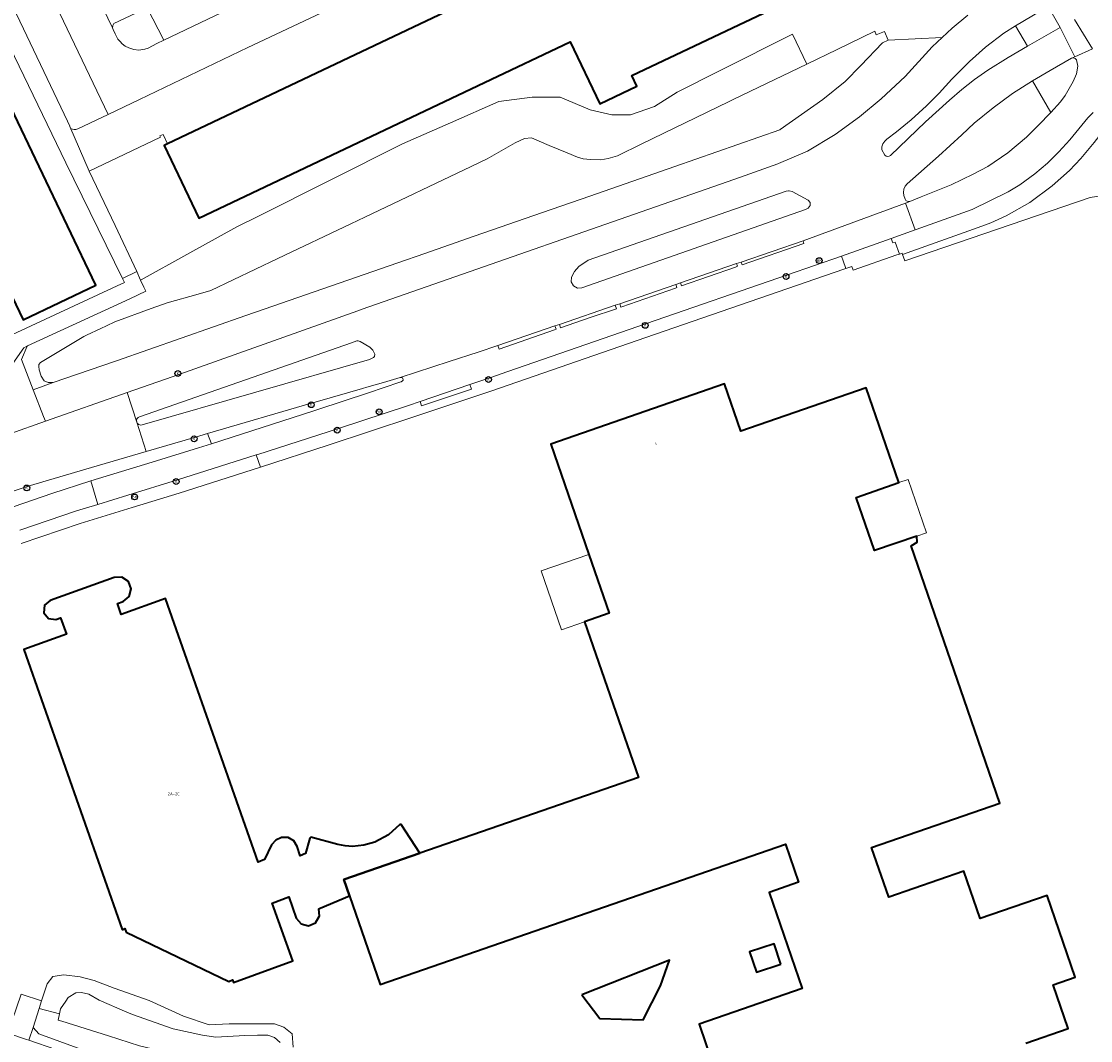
# Model space of a CAD drawing. Header units: metres. Extents: x 73718 to 76933, y 443658 to 446696.
# Tile 25 of 161: x 74561 to 74694, y 445266 to 445392. Entities that reach past the tile are written whole.
import ezdxf
from ezdxf.enums import TextEntityAlignment as Align

# ---------------------------------------------------------------- set-up
doc = ezdxf.new("R2010")
doc.units = ezdxf.units.M
for name, color, linetype, lineweight in [('B-WE-GR-BEPLANTING_CULTUUR_BODEMBEDEKKER-GV', 90, 'Continuous', 18), ('B-WE-GR-BEPLANTING_CULTUUR_HEESTERS-GV', 90, 'Continuous', 18), ('B-WE-IE-MEUBILAIR-S', 7, 'Continuous', 25), ('B-WE-OG-BEBOUWING-GV', 7, 'Continuous', 35), ('B-WE-OG-BEBOUWING-T18', 10, 'Continuous', 18), ('B-WE-OG-BEBOUWING_LUIFEL-GV', 7, 'Continuous', 18), ('B-WE-OG-TERREIN_BEGROEID-GV', 7, 'Continuous', 18), ('B-WE-OG-TERREIN_ERF-GV', 7, 'Continuous', 18), ('B-WE-OG-TERREIN_OEVER-GV', 7, 'Continuous', 18), ('B-WE-OG-WATER_SLOOT-GV', 120, 'Continuous', 18), ('B-WE-VH-GESLOTENVERHARDING_ASFALT-GV', 10, 'Continuous', 18), ('B-WE-VH-HALFVERHARDING_GRASBETONSTEEN-GV', 130, 'Continuous', 18), ('B-WE-VH-OPENVERHARDING_BETONELEMENT-GV', 30, 'Continuous', 18), ('B-WE-VH-OPENVERHARDING_BETONSTRAATSTEEN-GV', 30, 'Continuous', 18), ('B-WE-VH-OPENVERHARDING_STRAATBAKSTEEN-GV', 30, 'Continuous', 18), ('B-WE-VH-OPENVERHARDING_TEGEL-GV', 30, 'Continuous', 18)]:
    doc.layers.add(name, color=color, linetype=linetype, lineweight=lineweight)
doc.styles.add('NLCS-ISO', font='NLCS-ISO.ttf')
doc.styles.add('NLCS-ISO-M200-T18', font='NLCS-ISO.ttf', dxfattribs={"height": 0.36})

# ---------------------------------------------------------------- blocks, each defined once
blk = doc.blocks.new('SIE-MEUBILAIR_PUT_KOLK-SO')
blk.add_circle((0, 0), 1.8)
at = {"style": 'NLCS-ISO'}
blk.add_text('K', height=1.8, dxfattribs=at).set_placement((0, 0), align=Align.MIDDLE_CENTER)
blk = doc.blocks.new('SIE-MEUBILAIR_PUT_BRANDKRAAN-SO')
blk.add_circle((0, 0), 1.8)
at = {"style": 'NLCS-ISO'}
blk.add_text('BK', height=1.8, dxfattribs=at).set_placement((0, 0), align=Align.MIDDLE_CENTER)

msp = doc.modelspace()

# ---------------------------------------------------------------- linework, layer by layer
at = {"layer": 'B-WE-GR-BEPLANTING_CULTUUR_BODEMBEDEKKER-GV', "flags": 128}
for points in [[(74572.739, 445391.475), (74572.789, 445391.246), (74573.044, 445390.726), (74573.388, 445390.054), (74573.656, 445389.775), (74573.934, 445389.469), (74574.29, 445389.204), (74574.748, 445388.989), (74575.346, 445388.787), (74575.982, 445388.723), (74576.705, 445388.814), (74577.149, 445388.955), (74578.202, 445389.515), (74579.069, 445389.931), (74577.016, 445393.945), (74572.903, 445391.995), (74572.751, 445391.742)], [(74530.078, 445321.397), (74536.572, 445323.765), (74544.218, 445326.572), (74548.271, 445328.014), (74555.9, 445330.749), (74565.241, 445333.984), (74570.027, 445335.545), (74577.62, 445337.852), (74583.337, 445339.611), (74584.934, 445340.121), (74584.478, 445341.382), (74582.966, 445340.944), (74576.862, 445339.153), (74569.424, 445336.97), (74562.304, 445334.864), (74555.295, 445332.54), (74543.92, 445328.521), (74535.95, 445325.704), (74529.372, 445323.231)]]:
    msp.add_lwpolyline(points, close=True, dxfattribs=at)
at = {"layer": 'B-WE-GR-BEPLANTING_CULTUUR_HEESTERS-GV', "flags": 128}
for points in [[(74594.14, 445403.601), (74589.604, 445401.442), (74580.732, 445397.229), (74575.21, 445408.772), (74584.652, 445413.304), (74582.914, 445417.023), (74580.692, 445415.968), (74576.62, 445414.037), (74569.906, 445410.814), (74569.436, 445410.673), (74569.118, 445410.722), (74568.916, 445410.81), (74568.914, 445410.811), (74569.411, 445409.859), (74577.016, 445393.945), (74579.069, 445389.931), (74586.239, 445393.375), (74596.592, 445398.355)], [(74671.06, 445370.002), (74671.228, 445370.025), (74672.615, 445370.577), (74676.3, 445372.074), (74679.053, 445373.395), (74680.865, 445374.347), (74683.32, 445376.028), (74685.632, 445377.981), (74687.081, 445379.383), (74688.645, 445381.027), (74686.351, 445384.901), (74683.899, 445383.346), (74681.486, 445381.605), (74679.178, 445379.686), (74677.619, 445378.26), (74674.737, 445375.6), (74670.878, 445372.219), (74670.638, 445371.917), (74670.482, 445371.548), (74670.433, 445371.15), (74670.491, 445370.769), (74670.648, 445370.302), (74670.736, 445370.157), (74670.882, 445370.047)], [(74549.798, 445337.691), (74560.045, 445341.351), (74564.439, 445342.892), (74564.217, 445343.467), (74562.938, 445346.774), (74562.928, 445346.77), (74561.487, 445350.527), (74562.166, 445352.159), (74562.222, 445352.187), (74561.759, 445351.974), (74556.006, 445343.786), (74548.67, 445340.982)]]:
    msp.add_lwpolyline(points, close=True, dxfattribs=at)
at = {"layer": 'B-WE-OG-BEBOUWING-GV', "flags": 128}
for points in [[(74630.015, 445400.578), (74629.136, 445402.431), (74624.309, 445400.141), (74624.988, 445398.711), (74618.691, 445395.724), (74579.532, 445377.151), (74579.106, 445376.949), (74583.375, 445367.949), (74618.691, 445384.7), (74629.275, 445389.72), (74632.902, 445382.073), (74637.51, 445384.259), (74636.881, 445385.585), (74682.626, 445407.283), (74678.359, 445416.281), (74632.813, 445394.678), (74630.107, 445400.384)], [(74556.63, 445388.988), (74552.396, 445397.829), (74553.904, 445398.551), (74551.747, 445403.056), (74549.434, 445401.949), (74549.001, 445402.852), (74546.967, 445401.878), (74547.388, 445400.998), (74539.856, 445397.391), (74542.055, 445392.8), (74543.445, 445393.466), (74561.675, 445355.398), (74570.656, 445359.699)], [(74601.998, 445284.299), (74601.3, 445286.319), (74610.7, 445289.567), (74608.384, 445293.115), (74608.214, 445293.103), (74606.801, 445291.814), (74605.136, 445290.924), (74603.786, 445290.535), (74602.387, 445290.403), (74601.449, 445290.461), (74600.545, 445290.63), (74597.23, 445291.521), (74597.086, 445291.425), (74596.566, 445289.526), (74595.904, 445289.255), (74595.541, 445290.39), (74595.12, 445291.091), (74594.406, 445291.49), (74593.589, 445291.481), (74592.881, 445291.167), (74592.375, 445290.576), (74591.518, 445288.772), (74590.725, 445288.462), (74579.286, 445321.016), (74573.79, 445319.047), (74573.325, 445320.38), (74574.043, 445320.631), (74574.792, 445321.249), (74575.04, 445322.188), (74574.694, 445323.096), (74573.884, 445323.631), (74572.914, 445323.595), (74565.003, 445320.771), (74564.316, 445320.165), (74564.235, 445319.254), (74564.804, 445318.537), (74565.711, 445318.41), (74566.311, 445318.609), (74567.039, 445316.613), (74561.785, 445314.724), (74573.919, 445280.127), (74573.986, 445280.153), (74574.261, 445280.26), (74574.395, 445279.803), (74587.103, 445273.735), (74587.538, 445273.908), (74587.661, 445273.597), (74587.668, 445273.58), (74594.999, 445276.277), (74592.444, 445283.403), (74594.487, 445284.153), (74595.423, 445281.543), (74596.024, 445280.823), (74596.935, 445280.6), (74597.801, 445280.962), (74598.262, 445281.733), (74598.282, 445281.767), (74598.193, 445282.701), (74598.395, 445282.786)], [(74655.282, 445275.852), (74654.453, 445278.368), (74651.423, 445277.37), (74652.252, 445274.853)], [(74630.685, 445272.055), (74632.905, 445269.144), (74638.289, 445269.005), (74640.426, 445273.192), (74641.537, 445276.357)]]:
    msp.add_lwpolyline(points, close=True, dxfattribs=at)
msp.add_lwpolyline([(74685.533, 445266.12), (74690.769, 445267.929), (74688.907, 445273.318), (74691.642, 445274.264), (74688.16, 445284.336), (74679.908, 445281.483), (74677.891, 445287.324), (74668.6, 445284.113), (74666.479, 445290.25), (74682.348, 445295.742), (74677.922, 445308.548), (74671.364, 445327.517), (74672.115, 445327.978), (74672.062, 445328.711), (74666.855, 445326.913), (74664.581, 445333.492), (74669.843, 445335.31), (74665.801, 445347.006), (74650.331, 445341.659), (74648.316, 445347.489), (74626.854, 445340.07), (74631.569, 445326.428), (74634.074, 445319.179), (74631.046, 445318.131), (74637.694, 445298.896), (74610.7, 445289.567), (74601.3, 445286.319), (74601.998, 445284.299), (74605.782, 445273.348), (74655.864, 445290.657), (74657.475, 445285.993), (74653.819, 445284.728), (74657.925, 445272.851), (74645.177, 445268.445), (74646.89, 445263.488)], dxfattribs=at)
at = {"layer": 'B-WE-OG-BEBOUWING_LUIFEL-GV', "flags": 128}
for points in [[(74673.275, 445329.13), (74671.001, 445335.71), (74669.843, 445335.31), (74664.581, 445333.492), (74666.855, 445326.913), (74672.062, 445328.711)], [(74631.569, 445326.428), (74625.665, 445324.409), (74628.181, 445317.139), (74631.046, 445318.131), (74634.074, 445319.179)]]:
    msp.add_lwpolyline(points, close=True, dxfattribs=at)
at = {"layer": 'B-WE-OG-TERREIN_BEGROEID-GV', "flags": 128}
for points in [[(74696.001, 445379.204), (74695.437, 445378.977), (74694.981, 445378.597), (74693.99, 445377.322), (74692.332, 445375.338), (74690.932, 445373.863), (74688.798, 445371.955), (74686.051, 445369.897), (74683.115, 445368.253), (74681.226, 445367.38), (74679.643, 445366.815), (74670.321, 445363.484), (74670.604, 445362.675), (74693.478, 445370.503), (74695.891, 445370.865), (74701.129, 445372.689), (74700.615, 445376.291), (74700.501, 445376.901), (74700.221, 445377.469), (74699.806, 445377.93), (74699.223, 445378.373), (74698.285, 445378.911), (74697.503, 445379.148), (74696.593, 445379.246)], [(74595.252, 445255.457), (74596.02, 445261.487), (74594.836, 445261.859), (74594.727, 445261.356), (74594.318, 445259.475), (74593.586, 445258.407), (74592.014, 445258.323), (74585.567, 445259.971), (74579.055, 445261.635), (74571.385, 445264.422), (74563.637, 445267.238), (74562.911, 445268.03), (74562.38, 445266.458), (74572.375, 445263.034), (74584.27, 445258.989), (74592.237, 445256.411), (74593.607, 445255.978), (74594.976, 445255.544)]]:
    msp.add_lwpolyline(points, close=True, dxfattribs=at)
at = {"layer": 'B-WE-OG-TERREIN_ERF-GV', "flags": 128}
for points in [[(74682.626, 445407.283), (74636.881, 445385.585), (74637.51, 445384.259), (74632.902, 445382.073), (74629.275, 445389.72), (74618.691, 445384.7), (74583.375, 445367.949), (74579.106, 445376.949), (74579.532, 445377.151), (74578.967, 445378.288), (74578.561, 445378.123), (74578.638, 445377.957), (74569.841, 445373.753), (74573.043, 445367.053), (74575.719, 445361.375), (74576.197, 445360.327), (74576.245, 445360.353), (74581.901, 445363.476), (74588.075, 445366.885), (74590.664, 445368.18), (74599.609, 445372.652), (74608.553, 445377.124), (74614.474, 445379.734), (74620.455, 445382.371), (74624.551, 445382.883), (74628.006, 445382.883), (74631.718, 445381.347), (74634.406, 445380.707), (74636.709, 445380.707), (74639.653, 445381.731), (74642.469, 445383.523), (74647.765, 445386.186), (74656.7, 445390.678), (74658.482, 445386.972), (74662.22, 445388.769), (74666.896, 445391.037), (74667.047, 445390.586), (74668.082, 445391.016), (74668.522, 445389.946), (74675.203, 445390.271), (74676.429, 445391.434), (74678.373, 445393.028)], [(74535.402, 445392.881), (74537.705, 445390.065), (74540.623, 445384.929), (74545.564, 445376.234), (74550.504, 445367.54), (74554.359, 445361.477), (74556.663, 445355.91), (74557.623, 445353.03), (74557.239, 445351.878), (74556.279, 445350.63), (74557.356, 445349.648), (74557.46, 445349.552), (74559.784, 445352.833), (74560.306, 445353.569), (74573.298, 445359.601), (74574.2, 445360.02), (74573.962, 445360.527), (74566.942, 445374.789), (74559.479, 445390.311), (74557.955, 445389.623), (74556.63, 445388.988), (74570.656, 445359.699), (74561.675, 445355.398), (74543.445, 445393.466)], [(74695.891, 445370.865), (74693.478, 445370.503), (74670.604, 445362.675), (74670.321, 445363.484), (74670.263, 445363.65), (74669.937, 445363.536), (74669.61, 445363.422), (74664.192, 445361.534), (74664.054, 445361.983), (74663.293, 445361.749), (74663.065, 445361.679), (74638.603, 445353.25), (74619.456, 445346.609), (74609.825, 445343.395), (74599.376, 445339.936), (74591.017, 445337.202), (74580.956, 445334.01), (74575.153, 445332.238), (74568.711, 445330.245), (74561.438, 445327.803)], [(74646.89, 445263.488), (74645.177, 445268.445), (74657.925, 445272.851), (74653.819, 445284.728), (74657.475, 445285.993), (74655.864, 445290.657), (74605.782, 445273.348), (74601.998, 445284.299), (74598.395, 445282.786), (74598.193, 445282.701), (74598.282, 445281.767), (74598.262, 445281.733), (74597.801, 445280.962), (74596.935, 445280.6), (74596.024, 445280.823), (74595.423, 445281.543), (74594.487, 445284.153), (74592.444, 445283.403), (74594.999, 445276.277), (74587.668, 445273.58), (74587.661, 445273.597), (74587.538, 445273.908), (74587.103, 445273.735), (74574.395, 445279.803), (74574.261, 445280.26), (74573.986, 445280.153), (74573.919, 445280.127), (74561.785, 445314.724), (74567.039, 445316.613), (74566.311, 445318.609), (74565.711, 445318.41), (74564.804, 445318.537), (74564.235, 445319.254), (74564.316, 445320.165), (74565.003, 445320.771), (74572.914, 445323.595), (74573.884, 445323.631), (74574.694, 445323.096), (74575.04, 445322.188), (74574.792, 445321.249), (74574.043, 445320.631), (74573.325, 445320.38), (74573.79, 445319.047), (74579.286, 445321.016), (74590.725, 445288.462), (74591.518, 445288.772), (74592.375, 445290.576), (74592.881, 445291.167), (74593.589, 445291.481), (74594.406, 445291.49), (74595.12, 445291.091), (74595.541, 445290.39), (74595.904, 445289.255), (74596.566, 445289.526), (74597.086, 445291.425), (74597.23, 445291.521), (74600.545, 445290.63), (74601.449, 445290.461), (74602.387, 445290.403), (74603.786, 445290.535), (74605.136, 445290.924), (74606.801, 445291.814), (74608.214, 445293.103), (74608.384, 445293.115), (74610.7, 445289.567), (74637.694, 445298.896), (74631.046, 445318.131), (74634.074, 445319.179), (74631.569, 445326.428), (74626.854, 445340.07), (74648.316, 445347.489), (74650.331, 445341.659), (74665.801, 445347.006), (74669.843, 445335.31), (74664.581, 445333.492), (74666.855, 445326.913), (74672.062, 445328.711), (74672.115, 445327.978), (74671.364, 445327.517), (74677.922, 445308.548), (74682.348, 445295.742), (74666.479, 445290.25), (74668.6, 445284.113), (74677.891, 445287.324), (74679.908, 445281.483), (74688.16, 445284.336), (74691.642, 445274.264), (74688.907, 445273.318), (74690.769, 445267.929), (74685.533, 445266.12)], [(74561.432, 445272.15), (74563.969, 445271.324), (74564.645, 445273.429), (74565.365, 445274.341), (74566.709, 445274.533), (74568.734, 445274.278), (74570.453, 445273.861), (74572.948, 445272.901), (74577.268, 445271.366), (74581.491, 445269.446), (74584.659, 445268.39), (74587.154, 445268.486), (74592.722, 445268.486), (74593.874, 445268.102), (74594.93, 445267.238), (74595.025, 445265.606)]]:
    msp.add_lwpolyline(points, dxfattribs=at)
for points in [[(74655.282, 445275.852), (74652.252, 445274.853), (74651.423, 445277.37), (74654.453, 445278.368)], [(74630.685, 445272.055), (74641.537, 445276.357), (74640.426, 445273.192), (74638.289, 445269.005), (74632.905, 445269.144)]]:
    msp.add_lwpolyline(points, close=True, dxfattribs=at)
at = {"layer": 'B-WE-OG-TERREIN_OEVER-GV', "flags": 128}
for points in [[(74576.602, 445359.441), (74576.833, 445358.934), (74574.872, 445358.011), (74562.222, 445352.187), (74562.166, 445352.159), (74561.487, 445350.527), (74562.928, 445346.77), (74562.938, 445346.774), (74565.393, 445347.67), (74564.776, 445347.666), (74564.272, 445347.888), (74563.93, 445348.452), (74563.648, 445349.258), (74563.607, 445349.641), (74563.607, 445349.883), (74563.829, 445350.145), (74569.189, 445353.336), (74569.195, 445353.34), (74569.5, 445353.503), (74571.279, 445354.324), (74571.972, 445354.66), (74573.029, 445355.172), (74577.489, 445356.814), (74579.486, 445357.498), (74583.302, 445358.593), (74584.856, 445359.039), (74593.139, 445362.981), (74602.167, 445367.277), (74603.878, 445368.091), (74617.035, 445374.361), (74618.985, 445375.29), (74622.444, 445377.268), (74623.595, 445377.803), (74624.497, 445377.868), (74626.672, 445376.94), (74628.867, 445376.017), (74630.176, 445375.511), (74630.875, 445375.296), (74631.764, 445375.208), (74633.06, 445375.16), (74633.949, 445375.326), (74635.104, 445375.671), (74638.125, 445377.136), (74648.814, 445382.322), (74649.472, 445382.638), (74658.482, 445386.972), (74656.7, 445390.678), (74647.765, 445386.186), (74642.469, 445383.523), (74639.653, 445381.731), (74636.709, 445380.707), (74634.406, 445380.707), (74631.718, 445381.347), (74628.006, 445382.883), (74624.551, 445382.883), (74620.455, 445382.371), (74614.474, 445379.734), (74608.553, 445377.124), (74599.609, 445372.652), (74590.664, 445368.18), (74588.075, 445366.885), (74581.901, 445363.476), (74576.245, 445360.353), (74576.197, 445360.327)], [(74574.55, 445346.436), (74581.059, 445348.718), (74603.007, 445356.525), (74603.559, 445356.722), (74648.655, 445372.446), (74650.855, 445373.229), (74654.902, 445374.663), (74654.995, 445374.696), (74658.569, 445376.236), (74662.001, 445378.296), (74664.976, 445380.485), (74667.655, 445382.692), (74670.622, 445385.46), (74673.976, 445389.108), (74675.203, 445390.271), (74668.522, 445389.946), (74667.848, 445389.601), (74665.161, 445386.816), (74663.217, 445384.829), (74660.482, 445382.621), (74655.211, 445378.915), (74655.156, 445378.882), (74642.191, 445374.353), (74631.694, 445370.687), (74625.825, 445368.649), (74617.4, 445365.724), (74611.303, 445363.607), (74607.955, 445362.446), (74591.47, 445356.73), (74589.175, 445355.928), (74573.212, 445350.352), (74572.99, 445350.276), (74565.393, 445347.67), (74562.938, 445346.774), (74564.217, 445343.467), (74564.439, 445342.892)], [(74562.911, 445268.03), (74563.637, 445267.238), (74571.385, 445264.422), (74579.055, 445261.635), (74585.567, 445259.971), (74592.014, 445258.323), (74593.586, 445258.407), (74594.318, 445259.475), (74594.727, 445261.356), (74594.836, 445261.859), (74593.232, 445262.302), (74593.162, 445261.909), (74587.175, 445263.155), (74586.361, 445263.347), (74576.044, 445265.774), (74572.209, 445267), (74566.484, 445268.83), (74565.997, 445268.946), (74566.169, 445269.721), (74563.672, 445270.399)]]:
    msp.add_lwpolyline(points, close=True, dxfattribs=at)
msp.add_lwpolyline([(74595.025, 445265.606), (74594.93, 445267.238), (74593.874, 445268.102), (74592.722, 445268.486), (74587.154, 445268.486), (74584.659, 445268.39), (74581.491, 445269.446), (74577.268, 445271.366), (74572.948, 445272.901), (74570.453, 445273.861), (74568.734, 445274.278), (74566.709, 445274.533), (74565.365, 445274.341), (74564.645, 445273.429), (74563.969, 445271.324), (74563.672, 445270.399), (74566.169, 445269.721), (74566.312, 445270.365), (74566.939, 445271.303), (74567.236, 445271.727), (74568.208, 445272.31), (74568.89, 445272.359), (74569.813, 445272.164), (74571.078, 445271.435), (74574.51, 445269.941), (74575.212, 445269.635), (74580.236, 445267.887), (74583.853, 445267.107), (74585.475, 445266.863), (74589.074, 445267.057), (74590.63, 445267.106), (74591.895, 445267.106), (74592.722, 445266.814), (74593.451, 445266.182)], dxfattribs=at)
at = {"layer": 'B-WE-OG-WATER_SLOOT-GV', "flags": 128}
msp.add_lwpolyline([(74642.191, 445374.353), (74655.156, 445378.882), (74655.211, 445378.915), (74660.482, 445382.621), (74663.217, 445384.829), (74665.161, 445386.816), (74667.848, 445389.601), (74668.522, 445389.946), (74668.082, 445391.016), (74667.047, 445390.586), (74666.896, 445391.037), (74662.22, 445388.769), (74658.482, 445386.972), (74649.472, 445382.638), (74648.814, 445382.322), (74638.125, 445377.136), (74635.104, 445375.671), (74633.949, 445375.326), (74633.06, 445375.16), (74631.764, 445375.208), (74630.875, 445375.296), (74630.176, 445375.511), (74628.867, 445376.017), (74626.672, 445376.94), (74624.497, 445377.868), (74623.595, 445377.803), (74622.444, 445377.268), (74618.985, 445375.29), (74617.035, 445374.361), (74603.878, 445368.091), (74602.167, 445367.277), (74593.139, 445362.981), (74584.856, 445359.039), (74583.302, 445358.593), (74579.486, 445357.498), (74577.489, 445356.814), (74573.029, 445355.172), (74571.972, 445354.66), (74571.279, 445354.324), (74569.5, 445353.503), (74569.195, 445353.34), (74569.189, 445353.336), (74563.829, 445350.145), (74563.607, 445349.883), (74563.607, 445349.641), (74563.648, 445349.258), (74563.93, 445348.452), (74564.272, 445347.888), (74564.776, 445347.666), (74565.393, 445347.67), (74572.99, 445350.276), (74573.212, 445350.352), (74589.175, 445355.928), (74591.47, 445356.73), (74607.955, 445362.446), (74611.303, 445363.607), (74617.4, 445365.724), (74625.825, 445368.649), (74631.694, 445370.687)], close=True, dxfattribs=at)
msp.add_lwpolyline([(74593.451, 445266.182), (74592.722, 445266.814), (74591.895, 445267.106), (74590.63, 445267.106), (74589.074, 445267.057), (74585.475, 445266.863), (74583.853, 445267.107), (74580.236, 445267.887), (74575.212, 445269.635), (74574.51, 445269.941), (74571.078, 445271.435), (74569.813, 445272.164), (74568.89, 445272.359), (74568.208, 445272.31), (74567.236, 445271.727), (74566.939, 445271.303), (74566.312, 445270.365), (74566.169, 445269.721), (74565.997, 445268.946), (74566.484, 445268.83), (74572.209, 445267), (74576.044, 445265.774)], dxfattribs=at)
at = {"layer": 'B-WE-VH-GESLOTENVERHARDING_ASFALT-GV', "flags": 128}
for points in [[(74678.373, 445393.028), (74676.429, 445391.434), (74675.203, 445390.271), (74673.976, 445389.108), (74670.622, 445385.46), (74667.655, 445382.692), (74664.976, 445380.485), (74662.001, 445378.296), (74658.569, 445376.236), (74654.995, 445374.696), (74654.902, 445374.663), (74650.855, 445373.229), (74648.655, 445372.446), (74603.559, 445356.722), (74603.007, 445356.525), (74581.059, 445348.718), (74574.55, 445346.436), (74575.712, 445342.776), (74576.862, 445339.153), (74582.966, 445340.944), (74584.478, 445341.382), (74597.442, 445345.143), (74597.758, 445345.234), (74603.603, 445346.916), (74604.159, 445347.077), (74606.218, 445347.679), (74608.277, 445348.282), (74614.307, 445350.256), (74617.89, 445351.415), (74620.327, 445352.244), (74627.361, 445354.656), (74627.929, 445354.851), (74634.806, 445357.209), (74635.374, 445357.404), (74642.303, 445359.78), (74642.871, 445359.975), (74649.809, 445362.354), (74650.377, 445362.549), (74658.022, 445365.171), (74670.677, 445369.799), (74671.228, 445370.025), (74671.06, 445370.002), (74670.882, 445370.047), (74670.736, 445370.157), (74670.648, 445370.302), (74670.491, 445370.769), (74670.433, 445371.15), (74670.482, 445371.548), (74670.638, 445371.917), (74670.878, 445372.219), (74674.737, 445375.6), (74677.619, 445378.26), (74679.178, 445379.686), (74681.486, 445381.605), (74683.899, 445383.346), (74686.351, 445384.901), (74688.566, 445386.191), (74691.189, 445387.71), (74691.588, 445387.891), (74689.794, 445391.491), (74685.753, 445389.2), (74683.364, 445387.808), (74680.862, 445386.221), (74679.192, 445385.068), (74677.627, 445383.867), (74676.125, 445382.541), (74673.165, 445379.848), (74668.807, 445375.713), (74668.656, 445375.613), (74668.461, 445375.577), (74668.27, 445375.623), (74668.124, 445375.732), (74667.74, 445376.404), (74667.77, 445376.78), (74667.896, 445377.149), (74668.111, 445377.475), (74668.39, 445377.729), (74669.548, 445378.641), (74671.377, 445380.123), (74673.286, 445381.849), (74674.815, 445383.378), (74676.385, 445385.132), (74678.564, 445387.314), (74680.569, 445389.093), (74682.832, 445390.801), (74684.279, 445391.717), (74688.289, 445394.084)], [(74688.289, 445394.084), (74689.794, 445391.491), (74691.588, 445387.891), (74693.778, 445388.885), (74691.542, 445392.508)], [(74691.542, 445392.508), (74693.778, 445388.885)], [(74693.778, 445388.885), (74691.588, 445387.891), (74691.189, 445387.71), (74691.418, 445387.742), (74691.649, 445387.661), (74691.808, 445387.494), (74691.962, 445386.711), (74691.78, 445385.762), (74691.391, 445384.834), (74690.415, 445383.1), (74689.827, 445382.307), (74688.645, 445381.027), (74687.081, 445379.383), (74685.632, 445377.981), (74683.32, 445376.028), (74680.865, 445374.347), (74679.053, 445373.395), (74676.3, 445372.074), (74672.615, 445370.577), (74671.228, 445370.025), (74670.677, 445369.799), (74671.886, 445366.533), (74672.014, 445366.578), (74678.899, 445369.015), (74683.363, 445371.208), (74684.816, 445372.085), (74686.669, 445373.448), (74688.206, 445374.77), (74689.629, 445376.142), (74690.985, 445377.637), (74693.192, 445380.33), (74693.851, 445380.997)], [(74555.295, 445332.54), (74562.304, 445334.864), (74569.424, 445336.97), (74576.862, 445339.153), (74575.712, 445342.776), (74574.55, 445346.436), (74564.439, 445342.892), (74560.045, 445341.351)]]:
    msp.add_lwpolyline(points, dxfattribs=at)
for points in [[(74629.376, 445360.104), (74629.413, 445360.673), (74629.785, 445361.391), (74630.343, 445361.977), (74631.495, 445362.782), (74655.933, 445371.314), (74656.211, 445371.342), (74656.309, 445371.352), (74656.679, 445371.271), (74658.657, 445370.188), (74658.91, 445369.895), (74658.895, 445369.506), (74658.668, 445369.195), (74658.324, 445369.016), (74630.717, 445359.369), (74630.149, 445359.332), (74629.65, 445359.606)], [(74575.712, 445342.776), (74575.679, 445342.976), (74575.738, 445343.191), (74575.786, 445343.246), (74575.885, 445343.36), (74576.07, 445343.443), (74602.263, 445352.585), (74602.884, 445352.81), (74603.067, 445352.81), (74603.306, 445352.738), (74604.529, 445352.033), (74604.871, 445351.671), (74605.128, 445351.19), (74605.095, 445350.884), (74604.976, 445350.746), (74604.461, 445350.516), (74576.372, 445342.461), (74576.18, 445342.426), (74575.974, 445342.475), (74575.806, 445342.605)]]:
    msp.add_lwpolyline(points, close=True, dxfattribs=at)
at = {"layer": 'B-WE-VH-HALFVERHARDING_GRASBETONSTEEN-GV', "flags": 128}
msp.add_lwpolyline([(74561.432, 445272.15), (74559.793, 445267.35), (74562.081, 445266.561), (74562.38, 445266.458), (74562.911, 445268.03), (74563.672, 445270.399), (74563.969, 445271.324)], close=True, dxfattribs=at)
at = {"layer": 'B-WE-VH-OPENVERHARDING_BETONELEMENT-GV', "flags": 128}
for points in [[(74650.512, 445362.214), (74658.131, 445364.844), (74658.022, 445365.171), (74650.377, 445362.549)], [(74649.809, 445362.354), (74642.871, 445359.975), (74643.004, 445359.611), (74649.693, 445361.931), (74649.945, 445362.018)], [(74642.303, 445359.78), (74635.374, 445357.404), (74635.53, 445356.984), (74635.654, 445357.026), (74642.26, 445359.337), (74642.441, 445359.404)], [(74634.806, 445357.209), (74627.929, 445354.851), (74628.074, 445354.434), (74631.729, 445355.68), (74634.962, 445356.789)], [(74627.361, 445354.656), (74620.327, 445352.244), (74620.469, 445351.795), (74627.307, 445354.173), (74627.506, 445354.241)], [(74617.059, 445346.862), (74616.874, 445347.41), (74610.718, 445345.322), (74610.903, 445344.774)]]:
    msp.add_lwpolyline(points, close=True, dxfattribs=at)
at = {"layer": 'B-WE-VH-OPENVERHARDING_BETONSTRAATSTEEN-GV', "flags": 128}
for points in [[(74572.739, 445391.475), (74572.751, 445391.742), (74572.903, 445391.995), (74577.016, 445393.945), (74569.411, 445409.859), (74566.275, 445408.395), (74565.781, 445408.178), (74565.464, 445408.164), (74565.032, 445408.253), (74564.701, 445408.418), (74564.422, 445408.707)], [(74567.459, 445379.286), (74567.585, 445379.045), (74567.775, 445378.956), (74567.991, 445378.907), (74568.182, 445378.919), (74568.423, 445378.996), (74572.173, 445380.772), (74560.195, 445405.844), (74555.79, 445403.705), (74567.152, 445379.922), (74567.445, 445379.313)], [(74658.668, 445369.195), (74658.895, 445369.506), (74658.91, 445369.895), (74658.657, 445370.188), (74656.679, 445371.271), (74656.309, 445371.352), (74656.211, 445371.342), (74655.933, 445371.314), (74631.495, 445362.782), (74630.343, 445361.977), (74629.785, 445361.391), (74629.413, 445360.673), (74629.376, 445360.104), (74629.65, 445359.606), (74630.149, 445359.332), (74630.717, 445359.369), (74658.324, 445369.016)], [(74575.786, 445343.246), (74575.738, 445343.191), (74575.679, 445342.976), (74575.712, 445342.776), (74575.806, 445342.605), (74575.974, 445342.475), (74576.18, 445342.426), (74576.372, 445342.461), (74604.461, 445350.516), (74604.976, 445350.746), (74605.095, 445350.884), (74605.128, 445351.19), (74604.871, 445351.671), (74604.529, 445352.033), (74603.306, 445352.738), (74603.067, 445352.81), (74602.884, 445352.81), (74602.263, 445352.585), (74576.07, 445343.443), (74575.885, 445343.36)]]:
    msp.add_lwpolyline(points, close=True, dxfattribs=at)
at = {"layer": 'B-WE-VH-OPENVERHARDING_STRAATBAKSTEEN-GV', "flags": 128}
for points in [[(74586.239, 445393.375), (74579.069, 445389.931), (74578.202, 445389.515), (74577.149, 445388.955), (74576.705, 445388.814), (74575.982, 445388.723), (74575.346, 445388.787), (74574.748, 445388.989), (74574.29, 445389.204), (74573.934, 445389.469), (74573.656, 445389.775), (74573.388, 445390.054), (74573.044, 445390.726), (74572.789, 445391.246), (74572.739, 445391.475), (74564.422, 445408.707)], [(74560.195, 445405.844), (74572.173, 445380.772), (74576.039, 445382.603), (74589.459, 445389.023), (74602.66, 445395.305)]]:
    msp.add_lwpolyline(points, dxfattribs=at)
for points in [[(74668.656, 445375.613), (74668.807, 445375.713), (74673.165, 445379.848), (74676.125, 445382.541), (74677.627, 445383.867), (74679.192, 445385.068), (74680.862, 445386.221), (74683.364, 445387.808), (74685.753, 445389.2), (74684.279, 445391.717), (74682.832, 445390.801), (74680.569, 445389.093), (74678.564, 445387.314), (74676.385, 445385.132), (74674.815, 445383.378), (74673.286, 445381.849), (74671.377, 445380.123), (74669.548, 445378.641), (74668.39, 445377.729), (74668.111, 445377.475), (74667.896, 445377.149), (74667.77, 445376.78), (74667.74, 445376.404), (74668.124, 445375.732), (74668.27, 445375.623), (74668.461, 445375.577)], [(74603.603, 445346.916), (74597.758, 445345.234), (74597.442, 445345.143), (74584.478, 445341.382), (74584.934, 445340.121), (74597.462, 445344.123), (74598.071, 445344.324), (74604.347, 445346.398), (74608.227, 445347.704), (74608.383, 445347.757), (74608.539, 445347.861), (74608.618, 445347.957), (74608.634, 445348.058), (74608.588, 445348.146), (74608.526, 445348.243), (74608.438, 445348.286), (74608.277, 445348.282), (74606.218, 445347.679), (74604.159, 445347.077)], [(74593.607, 445255.978), (74592.237, 445256.411), (74584.27, 445258.989), (74572.375, 445263.034), (74562.38, 445266.458), (74562.081, 445266.561), (74559.793, 445267.35), (74558.74, 445267.713), (74554.596, 445269.142), (74552.601, 445263.355), (74591.345, 445250)]]:
    msp.add_lwpolyline(points, close=True, dxfattribs=at)
at = {"layer": 'B-WE-VH-OPENVERHARDING_TEGEL-GV', "flags": 128}
for points in [[(74552.396, 445397.829), (74556.63, 445388.988), (74557.955, 445389.623), (74559.479, 445390.311), (74566.942, 445374.789), (74573.962, 445360.527), (74575.719, 445361.375), (74573.043, 445367.053), (74569.841, 445373.753), (74567.459, 445379.286), (74567.445, 445379.313), (74567.152, 445379.922), (74555.79, 445403.705)], [(74602.66, 445395.305), (74589.459, 445389.023), (74576.039, 445382.603), (74572.173, 445380.772), (74568.423, 445378.996), (74568.182, 445378.919), (74567.991, 445378.907), (74567.775, 445378.956), (74567.585, 445379.045), (74567.459, 445379.286), (74569.841, 445373.753), (74578.638, 445377.957), (74578.561, 445378.123), (74578.967, 445378.288), (74579.532, 445377.151), (74618.691, 445395.724)], [(74693.851, 445380.997), (74693.192, 445380.33), (74690.985, 445377.637), (74689.629, 445376.142), (74688.206, 445374.77), (74686.669, 445373.448), (74684.816, 445372.085), (74683.363, 445371.208), (74678.899, 445369.015), (74672.014, 445366.578), (74671.886, 445366.533), (74668.893, 445365.465), (74669.093, 445364.897), (74669.417, 445365.001), (74669.937, 445363.536), (74670.263, 445363.65), (74670.321, 445363.484), (74679.643, 445366.815), (74681.226, 445367.38), (74683.115, 445368.253), (74686.051, 445369.897), (74688.798, 445371.955), (74690.932, 445373.863), (74692.332, 445375.338), (74693.99, 445377.322)], [(74556.006, 445343.786), (74561.759, 445351.974), (74562.222, 445352.187), (74574.872, 445358.011), (74576.833, 445358.934), (74576.602, 445359.441), (74576.197, 445360.327), (74575.719, 445361.375), (74573.962, 445360.527), (74574.2, 445360.02), (74573.298, 445359.601), (74560.306, 445353.569)], [(74561.438, 445327.803), (74568.711, 445330.245), (74575.153, 445332.238), (74580.956, 445334.01), (74591.017, 445337.202), (74590.478, 445338.74), (74580.764, 445335.65), (74574.617, 445333.761), (74570.914, 445332.622), (74568.28, 445331.811), (74561.259, 445329.461)], [(74561.259, 445329.461), (74568.28, 445331.811), (74570.914, 445332.622), (74570.027, 445335.545), (74565.241, 445333.984), (74555.9, 445330.749)]]:
    msp.add_lwpolyline(points, dxfattribs=at)
for points in [[(74685.753, 445389.2), (74689.794, 445391.491), (74688.289, 445394.084), (74684.279, 445391.717)], [(74691.418, 445387.742), (74691.189, 445387.71), (74688.566, 445386.191), (74686.351, 445384.901), (74688.645, 445381.027), (74689.827, 445382.307), (74690.415, 445383.1), (74691.391, 445384.834), (74691.78, 445385.762), (74691.962, 445386.711), (74691.808, 445387.494), (74691.649, 445387.661)], [(74627.307, 445354.173), (74620.469, 445351.795), (74620.327, 445352.244), (74617.89, 445351.415), (74614.307, 445350.256), (74608.277, 445348.282), (74608.438, 445348.286), (74608.526, 445348.243), (74608.588, 445348.146), (74608.634, 445348.058), (74608.618, 445347.957), (74608.539, 445347.861), (74608.383, 445347.757), (74608.227, 445347.704), (74604.347, 445346.398), (74598.071, 445344.324), (74597.462, 445344.123), (74584.934, 445340.121), (74583.337, 445339.611), (74577.62, 445337.852), (74570.027, 445335.545), (74570.914, 445332.622), (74574.617, 445333.761), (74580.764, 445335.65), (74590.478, 445338.74), (74590.672, 445338.802), (74600.65, 445342.01), (74609.293, 445344.853), (74610.718, 445345.322), (74616.874, 445347.41), (74619.327, 445348.254), (74621.557, 445349.025), (74638.691, 445354.946), (74656.082, 445360.975), (74662.786, 445363.259), (74668.893, 445365.465), (74671.886, 445366.533), (74670.677, 445369.799), (74658.022, 445365.171), (74658.131, 445364.844), (74650.512, 445362.214), (74650.377, 445362.549), (74649.809, 445362.354), (74649.945, 445362.018), (74649.693, 445361.931), (74643.004, 445359.611), (74642.871, 445359.975), (74642.303, 445359.78), (74642.441, 445359.404), (74642.26, 445359.337), (74635.654, 445357.026), (74635.53, 445356.984), (74635.374, 445357.404), (74634.806, 445357.209), (74634.962, 445356.789), (74631.729, 445355.68), (74628.074, 445354.434), (74627.929, 445354.851), (74627.361, 445354.656), (74627.506, 445354.241)], [(74663.293, 445361.749), (74664.054, 445361.983), (74664.192, 445361.534), (74669.61, 445363.422), (74669.937, 445363.536), (74669.417, 445365.001), (74669.093, 445364.897), (74668.893, 445365.465), (74662.786, 445363.259), (74662.972, 445362.705)], [(74663.293, 445361.749), (74662.972, 445362.705), (74662.786, 445363.259), (74656.082, 445360.975), (74638.691, 445354.946), (74621.557, 445349.025), (74619.327, 445348.254), (74616.874, 445347.41), (74617.059, 445346.862), (74610.903, 445344.774), (74610.718, 445345.322), (74609.293, 445344.853), (74600.65, 445342.01), (74590.672, 445338.802), (74590.478, 445338.74), (74591.017, 445337.202), (74599.376, 445339.936), (74609.825, 445343.395), (74619.456, 445346.609), (74638.603, 445353.25), (74663.065, 445361.679)]]:
    msp.add_lwpolyline(points, close=True, dxfattribs=at)

# ---------------------------------------------------------------- block references
at = {"layer": 'B-WE-IE-MEUBILAIR-S', "xscale": 0.2, "yscale": 0.2, "zscale": 0.2}
for name, p in [('SIE-MEUBILAIR_PUT_BRANDKRAAN-SO', (74660.022, 445362.72)), ('SIE-MEUBILAIR_PUT_KOLK-SO', (74655.922, 445360.758)), ('SIE-MEUBILAIR_PUT_KOLK-SO', (74638.53, 445354.728)), ('SIE-MEUBILAIR_PUT_KOLK-SO', (74580.797, 445348.784)), ('SIE-MEUBILAIR_PUT_KOLK-SO', (74619.168, 445348.035)), ('SIE-MEUBILAIR_PUT_KOLK-SO', (74597.279, 445344.927)), ('SIE-MEUBILAIR_PUT_BRANDKRAAN-SO', (74605.659, 445344.045)), ('SIE-MEUBILAIR_PUT_KOLK-SO', (74582.804, 445340.728)), ('SIE-MEUBILAIR_PUT_KOLK-SO', (74600.489, 445341.793)), ('SIE-MEUBILAIR_PUT_KOLK-SO', (74580.589, 445335.443)), ('SIE-MEUBILAIR_PUT_KOLK-SO', (74562.133, 445334.654)), ('SIE-MEUBILAIR_PUT_BRANDKRAAN-SO', (74575.456, 445333.54))]:
    msp.add_blockref(name, p, dxfattribs=at)

# ---------------------------------------------------------------- texts
at = {"layer": 'B-WE-OG-BEBOUWING-T18', "style": 'NLCS-ISO-M200-T18'}
for s, p in [('4', (74639.83, 445340.13)), ('2A-2C', (74580.277, 445296.88))]:
    msp.add_text(s, height=0.36, dxfattribs=at).set_placement(p, align=Align.MIDDLE)

doc.saveas('drawing.dxf')
